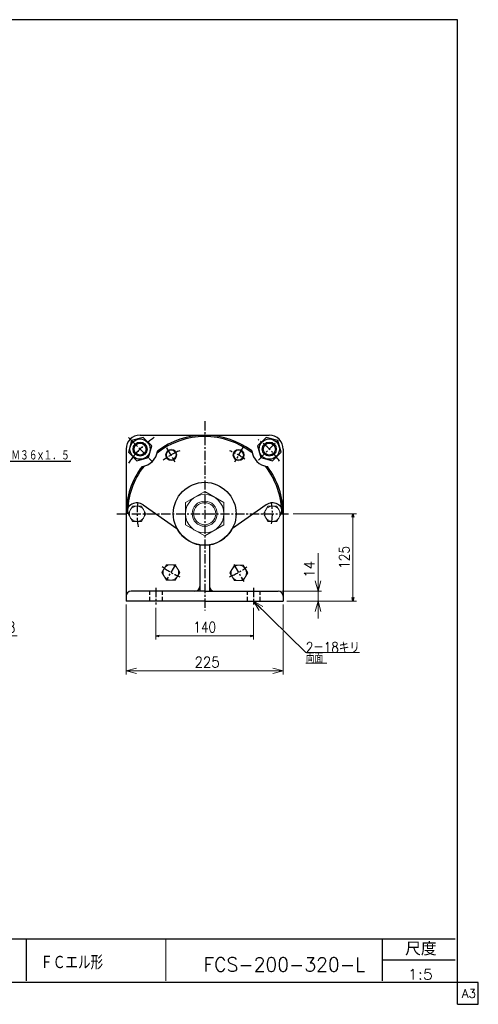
# Model space of a CAD drawing. Header units: millimetres. Extents: x -985 to 985, y -705 to 705.
# Tile 3 of 3: x 328 to 985, y -705 to 705. Entities that reach past the tile are written whole.
import ezdxf
from ezdxf.enums import TextEntityAlignment as Align

# ---------------------------------------------------------------- set-up
doc = ezdxf.new("R2010")
doc.units = ezdxf.units.MM
doc.header["$LTSCALE"] = 0.416667
doc.linetypes.add('CENTER', pattern=[50.8, 31.75, -6.35, 6.35, -6.35])
doc.linetypes.add('DASHED', pattern=[19.05, 12.7, -6.35])
doc.layers.add('ZUWAKU', color=7, linetype='Continuous')
doc.styles.add('dcStyle0', font='txt.shx', dxfattribs={"width": 0.85, "bigfont": 'bigfont'})
doc.dimstyles.new('DaDimRotatedStyle', dxfattribs={"dimtxt": 15, "dimasz": 5.000003, "dimexe": 5, "dimexo": 1.666667, "dimgap": 5, "dimtad": 3, "dimdsep": 46, "dimtxsty": 'dcStyle0', "dimblk1": 'OPEN30', "dimblk2": 'OPEN30', "dimsah": 1, "dimcen": 0.09, "dimclrd": 4, "dimclre": 4, "dimclrt": 4, "dimadec": 0, "dimazin": 2, "dimtfac": 1, "dimtdec": 4, "dimtmove": 0, "dimatfit": 0, "dimfxl": 1, "dimarcsym": 0})

# ---------------------------------------------------------------- blocks, each defined once
blk = doc.blocks.new('DC_GROUP_Φ200_9')
at = {"color": 4, "linetype": 'Continuous', "lineweight": 25}
for p, q in [((488, 102.4), (483.5, 85.6)), ((504.7, 106.9), (488, 102.4)), ((517, 94.6), (504.7, 106.9)), ((483.5, 85.6), (495.8, 73.4)), ((512.5, 77.9), (517, 94.6)), ((495.8, 73.4), (512.5, 77.9))]:
    blk.add_line(p, q, dxfattribs=at)
for radius in [14.5, 10, 8.65]:
    blk.add_circle((500.3, 90.1), radius, dxfattribs=at)
blk = doc.blocks.new('DC_GROUP_Φ200_10')
at = {"color": 4, "linetype": 'Continuous', "lineweight": 25}
for p, q in [((681, 106.9), (668.8, 94.6)), ((697.8, 102.4), (681, 106.9)), ((702.3, 85.6), (697.8, 102.4)), ((668.8, 94.6), (673.3, 77.9)), ((690, 73.4), (702.3, 85.6)), ((673.3, 77.9), (690, 73.4))]:
    blk.add_line(p, q, dxfattribs=at)
for radius in [14.5, 10, 8.65]:
    blk.add_circle((685.5, 90.1), radius, dxfattribs=at)
blk = doc.blocks.new('DC_GROUP_Φ200_18')
at = {"color": 4, "linetype": 'Continuous', "lineweight": 13}
for p, q in [((592.9, 29.3), (565.4, 13.4)), ((620.4, 13.4), (592.9, 29.3)), ((565.4, 13.4), (565.4, -18.4)), ((620.4, -18.4), (620.4, 13.4)), ((565.4, -18.4), (592.9, -34.3)), ((592.9, -34.3), (620.4, -18.4))]:
    blk.add_line(p, q, dxfattribs=at)
for radius in [27.5, 18, 15.8]:
    blk.add_circle((592.9, -2.5), radius, dxfattribs=at)
blk = doc.blocks.new('DC_GROUP_Φ200_21')
at = {"color": 4, "linetype": 'Continuous', "lineweight": 13}
for radius in [8, 6.92]:
    blk.add_circle((544.9, 81.8), radius, dxfattribs=at)
blk = doc.blocks.new('DC_GROUP_Φ200_22')
at = {"color": 4, "linetype": 'Continuous', "lineweight": 13}
for radius in [8, 6.92]:
    blk.add_circle((641.4, 81.5), radius, dxfattribs=at)
blk = doc.blocks.new('DC_GROUP_Φ200_49')
at = {"color": 4, "linetype": 'Continuous', "lineweight": 13}
for p, q in [((538, -75.5), (531.7, -86.5)), ((550.7, -75.5), (538, -75.5)), ((557.1, -86.5), (550.7, -75.5)), ((531.7, -86.5), (538, -97.5)), ((538, -97.5), (550.7, -97.5)), ((550.7, -97.5), (557.1, -86.5))]:
    blk.add_line(p, q, dxfattribs=at)
blk.add_circle((544.4, -86.5), 11, dxfattribs=at)
blk = doc.blocks.new('DC_GROUP_Φ200_50')
at = {"color": 4, "linetype": 'Continuous', "lineweight": 13}
for p, q in [((635.5, -76.3), (629.1, -87.3)), ((648.2, -76.3), (635.5, -76.3)), ((654.5, -87.3), (648.2, -76.3)), ((629.1, -87.3), (635.5, -98.3)), ((635.5, -98.3), (648.2, -98.3)), ((648.2, -98.3), (654.5, -87.3))]:
    blk.add_line(p, q, dxfattribs=at)
blk.add_circle((641.8, -87.3), 11, dxfattribs=at)
blk = doc.blocks.new('DC_GROUP_Φ200_51')
at = {"color": 4, "linetype": 'Continuous', "lineweight": 13}
for p, q in [((489.5, 8.5), (483.2, -2.5)), ((502.2, 8.5), (489.5, 8.5)), ((508.6, -2.5), (502.2, 8.5)), ((483.2, -2.5), (489.5, -13.5)), ((489.5, -13.5), (502.2, -13.5)), ((502.2, -13.5), (508.6, -2.5))]:
    blk.add_line(p, q, dxfattribs=at)
blk.add_circle((495.9, -2.5), 11, dxfattribs=at)
blk = doc.blocks.new('DC_GROUP_Φ200_52')
at = {"color": 4, "linetype": 'Continuous', "lineweight": 13}
for p, q in [((683.5, 8.5), (677.2, -2.5)), ((696.2, 8.5), (683.5, 8.5)), ((702.6, -2.5), (696.2, 8.5)), ((677.2, -2.5), (683.5, -13.5)), ((683.5, -13.5), (696.2, -13.5)), ((696.2, -13.5), (702.6, -2.5))]:
    blk.add_line(p, q, dxfattribs=at)
blk.add_circle((689.9, -2.5), 11, dxfattribs=at)
blk = doc.blocks.new('DC_GROUP_Φ200_54')
at = {"color": 4, "linetype": 'Continuous', "lineweight": 18}
for p, q in [((755.4, -113.5), (751.4, -98.5)), ((759.4, -98.5), (755.4, -113.5)), ((755.4, -113.5), (755.4, -98.5))]:
    blk.add_line(p, q, dxfattribs=at)
blk = doc.blocks.new('DC_GROUP_Φ200_55')
at = {"color": 4, "linetype": 'Continuous', "lineweight": 18}
for p, q in [((751.4, -142.5), (755.4, -127.5)), ((755.4, -127.5), (759.4, -142.5)), ((755.4, -127.5), (755.4, -142.5))]:
    blk.add_line(p, q, dxfattribs=at)
blk = doc.blocks.new('DC_GROUP_Φ200_53')
at = {"color": 4, "linetype": 'Continuous', "lineweight": 13}
for p, q in [((755.4, -59), (755.4, -113.5)), ((703.4, -113.5), (760.4, -113.5)), ((755.4, -127.5), (755.4, -113.5)), ((710.4, -127.5), (760.4, -127.5)), ((755.4, -152.5), (755.4, -127.5))]:
    blk.add_line(p, q, dxfattribs=at)
at = {"linetype": 'Continuous'}
for name in ['DC_GROUP_Φ200_54', 'DC_GROUP_Φ200_55']:
    blk.add_blockref(name, (0, 0), dxfattribs=at)
at = {"color": 4, "style": 'dcStyle0', "width": 0.8}
blk.add_text('14', height=15, rotation=90, dxfattribs=at).set_placement((750.4, -94), (750.4, -70), align=Align.FIT)
blk = doc.blocks.new('DC_GROUP_Φ200_59')
at = {"color": 4, "linetype": 'Continuous', "lineweight": 18}
for p, q in [((670.8, -141), (662.9, -127.6)), ((662.9, -127.6), (676.4, -135.3)), ((662.9, -127.6), (673.6, -138.1))]:
    blk.add_line(p, q, dxfattribs=at)
blk = doc.blocks.new('DC_GROUP_Φ200_58')
at = {"color": 4, "linetype": 'Continuous', "lineweight": 13}
for p, q in [((662.9, -127.6), (737.8, -201.4)), ((737.8, -201.4), (814.8, -201.4)), ((737.8, -216.4), (767.7, -216.4))]:
    blk.add_line(p, q, dxfattribs=at)
at = {"linetype": 'Continuous'}
blk.add_blockref('DC_GROUP_Φ200_59', (0, 0), dxfattribs=at)
at = {"color": 4, "style": 'dcStyle0'}
for s, width, p, p2 in [('2－18キリ', 0.781818, (737.8, -201.4), (815.2, -201.4)), ('両面', 0.691667, (737.8, -216.4), (762.7, -216.4))]:
    blk.add_text(s, height=15, dxfattribs=dict(at, width=width)).set_placement(p, p2, align=Align.FIT)
blk = doc.blocks.new('DC_GROUP_Φ200_61')
at = {"color": 4, "linetype": 'Continuous', "lineweight": 18}
for p, q in [((480.4, -227.5), (495.4, -223.5)), ((495.4, -231.5), (480.4, -227.5)), ((480.4, -227.5), (495.4, -227.5))]:
    blk.add_line(p, q, dxfattribs=at)
blk = doc.blocks.new('DC_GROUP_Φ200_62')
at = {"color": 4, "linetype": 'Continuous', "lineweight": 18}
for p, q in [((690.4, -223.5), (705.4, -227.5)), ((705.4, -227.5), (690.4, -231.5)), ((705.4, -227.5), (690.4, -227.5))]:
    blk.add_line(p, q, dxfattribs=at)
blk = doc.blocks.new('DC_GROUP_Φ200_60')
at = {"color": 4, "linetype": 'Continuous', "lineweight": 13}
for p, q in [((480.4, -132.5), (480.4, -232.5)), ((705.4, -132.5), (705.4, -167.8)), ((705.4, -171.3), (705.4, -232.5)), ((480.4, -227.5), (705.4, -227.5))]:
    blk.add_line(p, q, dxfattribs=at)
at = {"linetype": 'Continuous'}
for name in ['DC_GROUP_Φ200_61', 'DC_GROUP_Φ200_62']:
    blk.add_blockref(name, (0, 0), dxfattribs=at)
at = {"color": 4, "style": 'dcStyle0', "width": 0.8}
blk.add_text('225', height=15, dxfattribs=at).set_placement((578.4, -222.5), (614.4, -222.5), align=Align.FIT)
blk = doc.blocks.new('_OPEN30')
at = {"color": 0, "linetype": 'ByBlock', "lineweight": -2}
for p, q in [((-1, 0.267949), (0, 0)), ((0, 0), (-1, -0.267949)), ((0, 0), (-1, 0))]:
    blk.add_line(p, q, dxfattribs=at)
blk = doc.blocks.new('*D65')
at = {"color": 4, "linetype": 'Continuous', "lineweight": 13}
for p, q in [((246.1, -137.4), (246.1, -182.5)), ((274.1, -132.5), (274.1, -182.5)), ((237.8, -177.5), (246.1, -177.5)), ((274.1, -177.5), (246.1, -177.5)), ((324, -177.5), (274.1, -177.5))]:
    blk.add_line(p, q, dxfattribs=at)
at = {"color": 4, "xscale": 5.000004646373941, "yscale": 4.999982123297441}
for p, rotation in [((246.1, -177.5), 360), ((274.1, -177.5), 180)]:
    blk.add_blockref('_OPEN30', p, dxfattribs=dict(at, rotation=rotation))
at = {"color": 4, "insert": (299.8, -172.5), "char_height": 15, "width": 46.875, "attachment_point": 7, "style": 'dcStyle0'}
blk.add_mtext('\\T1.00;28', dxfattribs=at)
blk = doc.blocks.new('*D66')
at = {"color": 4, "linetype": 'Continuous', "lineweight": 13}
for p, q in [((522.9, -137.4), (522.9, -182.5)), ((662.9, -137.4), (662.9, -182.5)), ((522.9, -177.5), (662.9, -177.5))]:
    blk.add_line(p, q, dxfattribs=at)
at = {"color": 4, "xscale": 5.000004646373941, "yscale": 4.999982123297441}
for p, rotation in [((522.9, -177.5), 180), ((662.9, -177.5), 360)]:
    blk.add_blockref('_OPEN30', p, dxfattribs=dict(at, rotation=rotation))
at = {"color": 4, "insert": (592.9, -172.5), "char_height": 15, "width": 60.938, "attachment_point": 8, "style": 'dcStyle0'}
blk.add_mtext('\\T1.00;140', dxfattribs=at)
blk = doc.blocks.new('*D67')
at = {"color": 4, "linetype": 'Continuous', "lineweight": 13}
for p, q in [((719.6, -2.5), (810.4, -2.5)), ((805.4, -127.5), (805.4, -2.5)), ((710.4, -127.5), (810.4, -127.5))]:
    blk.add_line(p, q, dxfattribs=at)
at = {"color": 4, "xscale": 5.000004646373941, "yscale": 4.999982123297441}
for p, rotation in [((805.4, -2.5), 90), ((805.4, -127.5), 270)]:
    blk.add_blockref('_OPEN30', p, dxfattribs=dict(at, rotation=rotation))
at = {"color": 4, "insert": (800.4, -65), "char_height": 15, "width": 60.938, "attachment_point": 8, "rotation": 90, "style": 'dcStyle0'}
blk.add_mtext('\\T1.00;125', dxfattribs=at)

msp = doc.modelspace()

# ---------------------------------------------------------------- linework, layer by layer
at = {"color": 4, "linetype": 'CENTER', "lineweight": 25}
for p, q in [((592.894, 129.985), (592.894, -141.263)), ((483.614, 106.78), (517.867, 72.527)), ((669.813, 74.419), (700.299, 104.905)), ((538.34, 91.991), (549.944, 71.892)), ((648.144, 93.196), (635.658, 71.57)), ((467.172, -2.5), (714.584, -2.5)), ((551.028, -75.015), (538.292, -97.074)), ((634.724, -74.951), (648.933, -99.563)), ((522.894, -108.59), (522.894, -132.435)), ((662.894, -108.59), (662.894, -132.435))]:
    msp.add_line(p, q, dxfattribs=at)
at = {"color": 4, "linetype": 'Continuous', "lineweight": 25}
for p, q in [((500.263, 110), (685.394, 110)), ((480.394, 90.131), (480.394, -95)), ((705.394, 90), (705.394, -95)), ((310.866, 72.591), (401.29, 72.591)), ((504.763, 10.212), (553.1, -23.51)), ((681.026, 10.212), (632.688, -23.51)), ((480.394, -2.5), (480.394, -127.5)), ((705.394, -2.5), (705.394, -127.5)), ((585.894, -46.952), (585.894, -113.5)), ((592.894, -47.5), (589.394, -47.5)), ((599.894, -46.952), (599.894, -113.5)), ((592.894, -113.5), (487.394, -113.5)), ((592.894, -113.5), (698.394, -113.5)), ((592.894, -127.5), (480.394, -127.5)), ((592.894, -127.5), (705.394, -127.5))]:
    msp.add_line(p, q, dxfattribs=at)
at = {"color": 4, "linetype": 'DASHED', "lineweight": 25}
for p, q in [((513.894, -113.5), (513.894, -127.5)), ((531.894, -113.5), (531.894, -127.5)), ((653.894, -113.5), (653.894, -127.5)), ((671.894, -113.5), (671.894, -127.5))]:
    msp.add_line(p, q, dxfattribs=at)
at = {"color": 4, "linetype": 'Continuous', "lineweight": 25}
msp.add_circle((592.894, -2.5), 45, dxfattribs=at)
for centre, radius, start, end in [((500.263, 90.131), 20, 90, 180), ((592.894, -2.5), 110.5, 51.948087, 128.181732), ((592.894, -2.5), 112.5, 53.043616, 127.057453), ((685.394, 90), 20, 0, 90), ((500.263, 90.131), 25, 276.551551, 353.448449), ((685.394, 90), 25, 185.974146, 264.025854), ((592.894, -2.5), 112.5, 142.942547, 180), ((592.894, -2.5), 110.5, 141.818268, 180), ((592.894, -2.5), 110.5, 359.935091, 38.051913), ((592.894, -2.5), 112.5, 359.949466, 36.956384), ((495.894, -2.5), 15.5, 55.098667, 180), ((689.894, -2.5), 15.5, 0, 124.901333), ((592.894, -2.5), 45, 207.832623, 270), ((592.894, -2.5), 45, 270, 332.167377), ((578.894, -106.5), 7, 270, 0), ((606.894, -106.5), 7, 180, 270), ((487.394, -120.5), 7, 90, 180), ((698.394, -120.5), 7, 0, 90)]:
    msp.add_arc(centre, radius, start, end, dxfattribs=at)
at = {"color": 4, "linetype": 'CENTER', "lineweight": 25}
for radius, start, end in [(131, 123.455708, 146.372638), (131, 35.085664, 54.174901), (97, 111.490368, 127.76944), (97, 53.655619, 68.233265), (97, 351.559413, 9.928167), (97, 170.83472, 191.942687), (97, 230.980511, 248.446336), (97, 291.518349, 308.393137)]:
    msp.add_arc((592.894, -2.5), radius, start, end, dxfattribs=at)
at = {"layer": 'ZUWAKU', "color": 5, "linetype": 'Continuous', "lineweight": 25}
for p, q in [((955, 705), (-985, 705)), ((955, -705), (955, 705)), ((985, -673.75), (-985, -673.75)), ((985, -705), (985, -673.75)), ((955, -705), (985, -705))]:
    msp.add_line(p, q, dxfattribs=at)
at = {"layer": 'ZUWAKU', "color": 4, "linetype": 'Continuous', "lineweight": 25}
for p, q in [((-2.942, -611.193), (952.058, -611.193)), ((337.058, -611.193), (337.058, -671.193)), ((847.734, -671.193), (847.734, -611.193)), ((847.734, -641.193), (952.058, -641.193))]:
    msp.add_line(p, q, dxfattribs=at)
at = {"layer": 'ZUWAKU', "color": 4, "linetype": 'Continuous', "lineweight": 13}
msp.add_line((537.058, -611.193), (537.058, -671.193), dxfattribs=at)

# ---------------------------------------------------------------- block references
at = {"linetype": 'Continuous'}
for name in ['DC_GROUP_Φ200_9', 'DC_GROUP_Φ200_10', 'DC_GROUP_Φ200_21', 'DC_GROUP_Φ200_22', 'DC_GROUP_Φ200_18', 'DC_GROUP_Φ200_51', 'DC_GROUP_Φ200_52', 'DC_GROUP_Φ200_53', 'DC_GROUP_Φ200_49', 'DC_GROUP_Φ200_50', 'DC_GROUP_Φ200_60', 'DC_GROUP_Φ200_58']:
    msp.add_blockref(name, (0, 0), dxfattribs=at)

# ---------------------------------------------------------------- texts
at = {"color": 4, "style": 'dcStyle0'}
for s, height, width, p, p2 in [('Ｍ３６×１．５', 15, 0.666667, (315.666, 73.791), (399.666, 73.791)), ('FCS-200-320-L', 20, 0.89, (591.31, -657.805), (822.71, -657.805)), ('1:5', 15, 0.8, (883.946, -669.572), (919.946, -669.572))]:
    msp.add_text(s, height=height, dxfattribs=dict(at, width=width)).set_placement(p, p2, align=Align.FIT)
at = {"layer": 'ZUWAKU', "color": 4, "style": 'dcStyle0'}
for s, height, width, p, p2 in [('尺度', 19, 0.991667, (880.134, -635.093), (925.354, -635.093)), ('ＦＣエル形', 20, 0.75, (357.359, -655.13), (447.359, -655.13))]:
    msp.add_text(s, height=height, dxfattribs=dict(at, width=width)).set_placement(p, p2, align=Align.FIT)
at = {"layer": 'ZUWAKU', "color": 7, "style": 'dcStyle0', "width": 0.8}
msp.add_text('A3', height=12.5, dxfattribs=at).set_placement((961.537, -695.625), (981.537, -695.625), align=Align.FIT)

# ---------------------------------------------------------------- dimensions: what is measured, and where the dimension line sits
at = {"linetype": 'Continuous', "lineweight": 13}
dim = msp.add_linear_dim(base=(805.394, -2.5), p1=(708.728, -127.5), p2=(717.917, -2.5), angle=90, dimstyle='DaDimRotatedStyle', override={"dimtxt": 15, "dimasz": 5.000003, "dimexe": 5, "dimexo": 1.666667, "dimgap": 5, "dimtad": 3, "dimtih": 0, "dimtoh": 0, "dimdec": 2, "dimzin": 8, "dimtxsty": 'dcStyle0', "dimblk1": 'OPEN30', "dimblk2": 'OPEN30', "dimsah": 1, "dimclrd": 4, "dimclre": 4, "dimclrt": 4, "dimazin": 2, "dimtofl": 1, "dimatfit": 0, "dimtolj": 0, "dimtzin": 8}, dxfattribs=at)
dim.commit()
dim.dimension.update_dxf_attribs({"geometry": '*D67', "text_midpoint": (805.394, -65)})
for base, p1, p2, picture, middle in [((246.088, -177.5), (274.088, -130.833), (246.088, -135.768), '*D65', (311.077, -177.5)), ((662.894, -177.5), (522.894, -135.768), (662.894, -135.768), '*D66', (592.894, -177.5))]:
    dim = msp.add_linear_dim(base=base, p1=p1, p2=p2, dimstyle='DaDimRotatedStyle', override={"dimtxt": 15, "dimasz": 5.000003, "dimexe": 5, "dimexo": 1.666667, "dimgap": 5, "dimtad": 3, "dimtih": 0, "dimtoh": 0, "dimdec": 2, "dimzin": 8, "dimtxsty": 'dcStyle0', "dimblk1": 'OPEN30', "dimblk2": 'OPEN30', "dimsah": 1, "dimclrd": 4, "dimclre": 4, "dimclrt": 4, "dimazin": 2, "dimtofl": 1, "dimatfit": 0, "dimtolj": 0, "dimtzin": 8}, dxfattribs=at)
    dim.commit()
    dim.dimension.update_dxf_attribs({"geometry": picture, "text_midpoint": middle})

doc.saveas('drawing.dxf')
